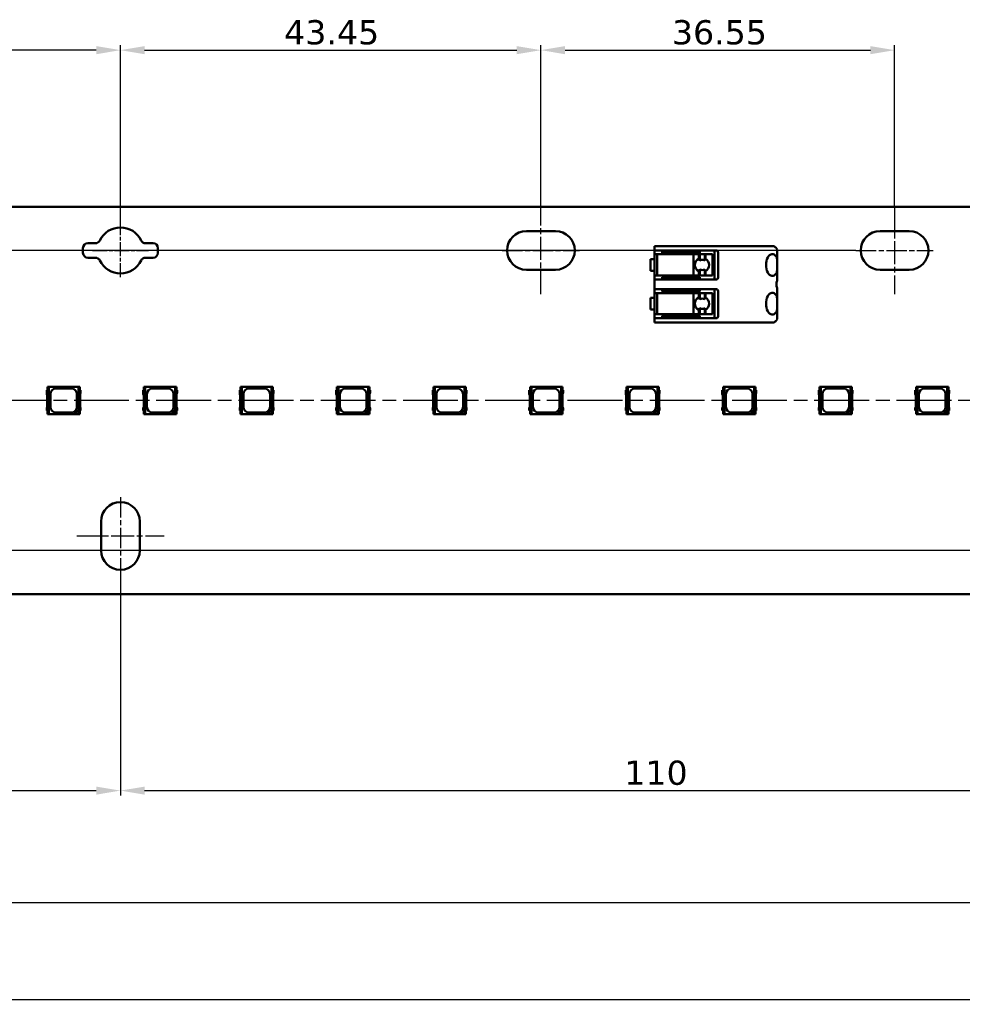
# Model space of a CAD drawing. Header units: millimetres. Extents: x 0 to 841, y 0 to 590.
# Tile 19 of 22: x 551 to 649, y 258 to 360. Entities that reach past the tile are written whole.
import ezdxf

# ---------------------------------------------------------------- set-up
doc = ezdxf.new("R2010")
doc.units = ezdxf.units.MM
doc.linetypes.add('CHAIN', pattern=[0.3543, 0.2362, -0.0295, 0.0591, -0.0295])
for name, color, linetype, lineweight in [('Centerline(ISO)', 7, 'Continuous', 25), ('Dimensions(ISO)', 7, 'Continuous', 25), ('Visible Edges(ISO)', 7, 'Continuous', 50)]:
    doc.layers.add(name, color=color, linetype=linetype, lineweight=lineweight)
doc.styles.add('Philips-dimensions', font='verdana.ttf')
doc.dimstyles.new('Philips-Oss', dxfattribs={"dimtxt": 2.5, "dimasz": 2.5, "dimexe": 0.5, "dimexo": 0, "dimgap": 0.5, "dimtad": 1, "dimtoh": 1, "dimrnd": 1e-08, "dimdsep": 46, "dimtxsty": 'Philips-dimensions', "dimcen": 0.09, "dimdle": 10, "dimclrd": 7, "dimclre": 7, "dimclrt": 7, "dimazin": 2, "dimtfac": 1, "dimtmove": 0, "dimatfit": 3, "dimfxl": 1, "dimtolj": 1, "dimlwd": 25, "dimlwe": 25, "dimarcsym": 0})

# ---------------------------------------------------------------- blocks, each defined once
blk = doc.blocks.new('*D18')
at = {"layer": 'Defpoints', "color": 0, "linetype": 'Continuous', "transparency": 16777216}
for p in [(140.79, 308.46), (701.49, 300.46), (701.49, 258.57)]:
    blk.add_point(p, dxfattribs=at)
at = {"layer": 'Dimensions(ISO)', "color": 7, "linetype": 'Continuous', "lineweight": 25, "transparency": 16777216}
for p, q in [((140.79, 308.46), (140.79, 258.07)), ((701.49, 300.46), (701.49, 258.07)), ((143.29, 258.57), (698.99, 258.57))]:
    blk.add_line(p, q, dxfattribs=at)
at = {"layer": 'Dimensions(ISO)', "color": 7, "linetype": 'Continuous', "transparency": 16777216}
for points in [[(143.29, 258.98), (143.29, 258.15), (140.79, 258.57)], [(698.99, 258.98), (698.99, 258.15), (701.49, 258.57)]]:
    blk.add_solid(points, dxfattribs=at)
at = {"layer": 'Dimensions(ISO)', "color": 7, "linetype": 'Continuous', "lineweight": 25, "transparency": 16777216, "insert": (413.51, 261.67), "char_height": 2.5, "attachment_point": 1, "style": 'Philips-dimensions'}
blk.add_mtext('\\A1;560.7±0.2', dxfattribs=at)
blk = doc.blocks.new('*D31')
at = {"layer": 'Defpoints', "color": 0, "linetype": 'Continuous', "transparency": 16777216}
for p in [(685.49, 330.96), (140.79, 308.46), (685.49, 268.58)]:
    blk.add_point(p, dxfattribs=at)
at = {"layer": 'Dimensions(ISO)', "color": 7, "linetype": 'Continuous', "lineweight": 25, "transparency": 16777216}
for p, q in [((685.49, 330.96), (685.49, 268.08)), ((140.79, 308.46), (140.79, 268.08)), ((143.29, 268.58), (682.99, 268.58))]:
    blk.add_line(p, q, dxfattribs=at)
at = {"layer": 'Dimensions(ISO)', "color": 7, "linetype": 'Continuous', "transparency": 16777216}
for points in [[(143.29, 268.99), (143.29, 268.16), (140.79, 268.58)], [(682.99, 268.99), (682.99, 268.16), (685.49, 268.58)]]:
    blk.add_solid(points, dxfattribs=at)
at = {"layer": 'Dimensions(ISO)', "color": 7, "linetype": 'Continuous', "lineweight": 25, "transparency": 16777216, "insert": (416.89, 271.63), "char_height": 2.5, "attachment_point": 1, "style": 'Philips-dimensions'}
blk.add_mtext('\\A1;544.7', dxfattribs=at)
blk = doc.blocks.new('*D41')
at = {"layer": 'Defpoints', "color": 0, "linetype": 'Continuous', "transparency": 16777216}
for p in [(129.43, 335.96), (637.64, 335.96), (142.39, 320.46)]:
    blk.add_point(p, dxfattribs=at)
at = {"layer": 'Dimensions(ISO)', "color": 7, "linetype": 'Continuous', "lineweight": 25, "transparency": 16777216}
for p, q in [((637.64, 335.96), (128.93, 335.96)), ((129.43, 322.96), (129.43, 333.46)), ((142.39, 320.46), (128.93, 320.46))]:
    blk.add_line(p, q, dxfattribs=at)
at = {"layer": 'Dimensions(ISO)', "color": 7, "linetype": 'Continuous', "transparency": 16777216}
for points in [[(129.02, 333.46), (129.85, 333.46), (129.43, 335.96)], [(129.02, 322.96), (129.85, 322.96), (129.43, 320.46)]]:
    blk.add_solid(points, dxfattribs=at)
at = {"layer": 'Dimensions(ISO)', "color": 7, "linetype": 'Continuous', "lineweight": 25, "transparency": 16777216, "insert": (126.37, 324.66), "char_height": 2.5, "attachment_point": 1, "rotation": 90, "style": 'Philips-dimensions'}
blk.add_mtext('\\A1;15.5', dxfattribs=at)
blk = doc.blocks.new('*D42')
at = {"layer": 'Defpoints', "color": 0, "linetype": 'Continuous', "transparency": 16777216}
for p in [(142.39, 320.46), (129.43, 304.96), (669.14, 304.96)]:
    blk.add_point(p, dxfattribs=at)
at = {"layer": 'Dimensions(ISO)', "color": 7, "linetype": 'Continuous', "lineweight": 25, "transparency": 16777216}
for p, q in [((142.39, 320.46), (128.93, 320.46)), ((129.43, 317.96), (129.43, 307.46)), ((669.14, 304.96), (128.93, 304.96))]:
    blk.add_line(p, q, dxfattribs=at)
at = {"layer": 'Dimensions(ISO)', "color": 7, "linetype": 'Continuous', "transparency": 16777216}
for points in [[(129.02, 317.96), (129.85, 317.96), (129.43, 320.46)], [(129.02, 307.46), (129.85, 307.46), (129.43, 304.96)]]:
    blk.add_solid(points, dxfattribs=at)
at = {"layer": 'Dimensions(ISO)', "color": 7, "linetype": 'Continuous', "lineweight": 25, "transparency": 16777216, "insert": (126.37, 309.16), "char_height": 2.5, "attachment_point": 1, "rotation": 90, "style": 'Philips-dimensions'}
blk.add_mtext('\\A1;15.5', dxfattribs=at)
blk = doc.blocks.new('*D48')
at = {"layer": 'Defpoints', "color": 0, "linetype": 'Continuous', "transparency": 16777216}
for p in [(518.19, 356.66), (518.19, 340.46), (561.64, 338.71)]:
    blk.add_point(p, dxfattribs=at)
at = {"layer": 'Dimensions(ISO)', "color": 7, "linetype": 'Continuous', "lineweight": 25, "transparency": 16777216}
for p, q in [((518.19, 340.46), (518.19, 357.16)), ((561.64, 338.71), (561.64, 357.16)), ((559.14, 356.66), (520.69, 356.66))]:
    blk.add_line(p, q, dxfattribs=at)
at = {"layer": 'Dimensions(ISO)', "color": 7, "linetype": 'Continuous', "transparency": 16777216}
for points in [[(520.69, 357.08), (520.69, 356.24), (518.19, 356.66)], [(559.14, 357.08), (559.14, 356.24), (561.64, 356.66)]]:
    blk.add_solid(points, dxfattribs=at)
at = {"layer": 'Dimensions(ISO)', "color": 7, "linetype": 'Continuous', "lineweight": 25, "transparency": 16777216, "insert": (535.11, 359.76), "char_height": 2.5, "attachment_point": 1, "style": 'Philips-dimensions'}
blk.add_mtext('\\A1;43.45', dxfattribs=at)
blk = doc.blocks.new('*D49')
at = {"layer": 'Defpoints', "color": 0, "linetype": 'Continuous', "transparency": 16777216}
for p in [(605.09, 356.66), (605.09, 340.46), (561.64, 338.71)]:
    blk.add_point(p, dxfattribs=at)
at = {"layer": 'Dimensions(ISO)', "color": 7, "linetype": 'Continuous', "lineweight": 25, "transparency": 16777216}
for p, q in [((561.64, 338.71), (561.64, 357.16)), ((605.09, 340.46), (605.09, 357.16)), ((564.14, 356.66), (602.59, 356.66))]:
    blk.add_line(p, q, dxfattribs=at)
at = {"layer": 'Dimensions(ISO)', "color": 7, "linetype": 'Continuous', "transparency": 16777216}
for points in [[(564.14, 357.08), (564.14, 356.24), (561.64, 356.66)], [(602.59, 357.08), (602.59, 356.24), (605.09, 356.66)]]:
    blk.add_solid(points, dxfattribs=at)
at = {"layer": 'Dimensions(ISO)', "color": 7, "linetype": 'Continuous', "lineweight": 25, "transparency": 16777216, "insert": (578.56, 359.76), "char_height": 2.5, "attachment_point": 1, "style": 'Philips-dimensions'}
blk.add_mtext('\\A1;43.45', dxfattribs=at)
blk = doc.blocks.new('*D50')
at = {"layer": 'Defpoints', "color": 0, "linetype": 'Continuous', "transparency": 16777216}
for p in [(641.64, 356.66), (605.09, 340.46), (641.64, 340.46)]:
    blk.add_point(p, dxfattribs=at)
at = {"layer": 'Dimensions(ISO)', "color": 7, "linetype": 'Continuous', "lineweight": 25, "transparency": 16777216}
for p, q in [((605.09, 340.46), (605.09, 357.16)), ((641.64, 340.46), (641.64, 357.16)), ((607.59, 356.66), (639.14, 356.66))]:
    blk.add_line(p, q, dxfattribs=at)
at = {"layer": 'Dimensions(ISO)', "color": 7, "linetype": 'Continuous', "transparency": 16777216}
for points in [[(607.59, 357.08), (607.59, 356.24), (605.09, 356.66)], [(639.14, 357.08), (639.14, 356.24), (641.64, 356.66)]]:
    blk.add_solid(points, dxfattribs=at)
at = {"layer": 'Dimensions(ISO)', "color": 7, "linetype": 'Continuous', "lineweight": 25, "transparency": 16777216, "insert": (618.63, 359.76), "char_height": 2.5, "attachment_point": 1, "style": 'Philips-dimensions'}
blk.add_mtext('\\A1;36.55', dxfattribs=at)
blk = doc.blocks.new('*D51')
at = {"layer": 'Defpoints', "color": 0, "linetype": 'Continuous', "transparency": 16777216}
for p in [(561.64, 302.46), (451.64, 300.09), (561.64, 280.15)]:
    blk.add_point(p, dxfattribs=at)
at = {"layer": 'Dimensions(ISO)', "color": 7, "linetype": 'Continuous', "lineweight": 25, "transparency": 16777216}
for p, q in [((561.64, 302.46), (561.64, 279.65)), ((451.64, 300.09), (451.64, 279.65)), ((454.14, 280.15), (559.14, 280.15))]:
    blk.add_line(p, q, dxfattribs=at)
at = {"layer": 'Dimensions(ISO)', "color": 7, "linetype": 'Continuous', "transparency": 16777216}
for points in [[(454.14, 280.56), (454.14, 279.73), (451.64, 280.15)], [(559.14, 280.56), (559.14, 279.73), (561.64, 280.15)]]:
    blk.add_solid(points, dxfattribs=at)
at = {"layer": 'Dimensions(ISO)', "color": 7, "linetype": 'Continuous', "lineweight": 25, "transparency": 16777216, "insert": (503.71, 283.25), "char_height": 2.5, "attachment_point": 1, "style": 'Philips-dimensions'}
blk.add_mtext('\\A1;110', dxfattribs=at)
blk = doc.blocks.new('*D52')
at = {"layer": 'Defpoints', "color": 0, "linetype": 'Continuous', "transparency": 16777216}
for p in [(561.64, 302.46), (671.64, 302.46), (671.64, 280.15)]:
    blk.add_point(p, dxfattribs=at)
at = {"layer": 'Dimensions(ISO)', "color": 7, "linetype": 'Continuous', "lineweight": 25, "transparency": 16777216}
for p, q in [((561.64, 302.46), (561.64, 279.65)), ((671.64, 302.46), (671.64, 279.65)), ((564.14, 280.15), (669.14, 280.15))]:
    blk.add_line(p, q, dxfattribs=at)
at = {"layer": 'Dimensions(ISO)', "color": 7, "linetype": 'Continuous', "transparency": 16777216}
for points in [[(564.14, 280.56), (564.14, 279.73), (561.64, 280.15)], [(669.14, 280.56), (669.14, 279.73), (671.64, 280.15)]]:
    blk.add_solid(points, dxfattribs=at)
at = {"layer": 'Dimensions(ISO)', "color": 7, "linetype": 'Continuous', "lineweight": 25, "transparency": 16777216, "insert": (613.71, 283.25), "char_height": 2.5, "attachment_point": 1, "style": 'Philips-dimensions'}
blk.add_mtext('\\A1;110', dxfattribs=at)

msp = doc.modelspace()

# ---------------------------------------------------------------- linework, layer by layer
at = {"layer": 'Centerline(ISO)', "linetype": 'CHAIN', "ltscale": 10.000767}
for p, q in [((605.093, 331.463), (605.093, 340.463)), ((641.643, 340.463), (641.643, 331.463)), ((557.143, 306.463), (566.143, 306.463))]:
    msp.add_line(p, q, dxfattribs=at)
at = {"layer": 'Centerline(ISO)', "linetype": 'CHAIN', "ltscale": 6.111541}
msp.add_line((561.643, 333.213), (561.643, 338.713), dxfattribs=at)
at = {"layer": 'Centerline(ISO)', "linetype": 'CHAIN', "ltscale": 6.429302}
msp.add_line((558.75, 335.963), (564.536, 335.963), dxfattribs=at)
at = {"layer": 'Centerline(ISO)', "linetype": 'CHAIN', "ltscale": 8.88956}
for p, q in [((601.093, 335.963), (609.093, 335.963)), ((637.643, 335.963), (645.643, 335.963)), ((561.643, 310.463), (561.643, 302.463))]:
    msp.add_line(p, q, dxfattribs=at)
at = {"layer": 'Centerline(ISO)', "linetype": 'CHAIN', "ltscale": 23.990969}
msp.add_line((698.508, 320.463), (142.389, 320.463), dxfattribs=at)
at = {"layer": 'Visible Edges(ISO)'}
for p, q in [((156.793, 340.463), (685.493, 340.463)), ((603.593, 337.963), (606.593, 337.963)), ((640.143, 337.963), (643.143, 337.963)), ((557.768, 335.713), (557.768, 336.213)), ((558.268, 336.713), (559.054, 336.713)), ((564.232, 336.713), (565.018, 336.713)), ((565.518, 336.213), (565.518, 335.713)), ((616.813, 336.413), (616.813, 335.963)), ((616.813, 336.413), (618.813, 336.413)), ((616.813, 332.963), (616.813, 335.963)), ((618.813, 335.963), (616.813, 335.963)), ((617.613, 335.963), (617.613, 335.713)), ((622.607, 336.413), (618.813, 336.413)), ((618.813, 335.963), (622.607, 335.963)), ((621.513, 335.963), (621.513, 335.713)), ((622.607, 336.413), (623.04, 336.413)), ((623.04, 335.963), (622.607, 335.963)), ((623.013, 335.963), (623.013, 332.963)), ((623.155, 336.413), (623.04, 336.413)), ((623.04, 335.963), (623.155, 335.963)), ((623.329, 336.413), (623.155, 336.413)), ((623.155, 335.963), (623.213, 335.963)), ((627.413, 336.413), (623.329, 336.413)), ((623.413, 335.763), (623.413, 333.163)), ((627.413, 336.413), (628.063, 336.413)), ((629.189, 336.413), (628.063, 336.413)), ((629.513, 335.893), (629.513, 334.748)), ((559.054, 335.213), (558.268, 335.213)), ((565.018, 335.213), (564.232, 335.213)), ((616.813, 335.063), (616.413, 335.063)), ((616.413, 333.863), (616.413, 335.063)), ((617.113, 335.563), (616.913, 335.563)), ((617.113, 335.563), (618.755, 335.563)), ((617.113, 335.563), (617.113, 333.363)), ((618.798, 335.713), (617.613, 335.713)), ((618.789, 335.563), (618.755, 335.563)), ((620.848, 335.563), (618.789, 335.563)), ((618.798, 335.713), (621.513, 335.713)), ((621.396, 335.563), (620.848, 335.563)), ((620.848, 335.563), (620.848, 333.363)), ((621.515, 335.563), (621.396, 335.563)), ((621.396, 335.563), (621.396, 335.11)), ((622.015, 335.563), (621.515, 335.563)), ((621.515, 335.563), (621.515, 334.933)), ((622.092, 335.563), (622.015, 335.563)), ((622.015, 335.563), (622.015, 334.932)), ((622.601, 335.563), (622.092, 335.563)), ((622.092, 335.563), (622.092, 335.097)), ((622.601, 335.563), (622.811, 335.563)), ((622.821, 335.563), (622.811, 335.563)), ((622.821, 335.563), (622.821, 333.363)), ((629.513, 334.748), (629.513, 334.178)), ((606.593, 333.963), (603.593, 333.963)), ((616.413, 333.863), (616.813, 333.863)), ((621.396, 333.816), (621.396, 333.363)), ((621.515, 333.993), (621.515, 333.363)), ((622.015, 333.994), (622.015, 333.363)), ((622.092, 333.829), (622.092, 333.363)), ((629.513, 334.178), (629.513, 332.997)), ((643.143, 333.963), (640.143, 333.963)), ((616.813, 332.963), (616.813, 331.963)), ((616.813, 332.963), (618.813, 332.963)), ((616.913, 333.363), (617.113, 333.363)), ((618.755, 333.363), (617.113, 333.363)), ((617.613, 333.213), (618.798, 333.213)), ((617.613, 332.963), (617.613, 333.213)), ((618.755, 333.363), (618.789, 333.363)), ((618.789, 333.363), (620.848, 333.363)), ((621.513, 333.213), (618.798, 333.213)), ((622.607, 332.963), (618.813, 332.963)), ((620.848, 333.363), (621.396, 333.363)), ((621.396, 333.363), (621.515, 333.363)), ((621.513, 332.963), (621.513, 333.213)), ((621.515, 333.363), (622.015, 333.363)), ((622.015, 333.363), (622.092, 333.363)), ((622.092, 333.363), (622.601, 333.363)), ((622.811, 333.363), (622.601, 333.363)), ((622.607, 332.963), (623.04, 332.963)), ((622.811, 333.363), (622.821, 333.363)), ((623.155, 332.963), (623.04, 332.963)), ((623.213, 332.963), (623.155, 332.963)), ((616.813, 328.963), (616.813, 331.963)), ((618.813, 331.963), (616.813, 331.963)), ((617.613, 331.963), (617.613, 331.713)), ((618.798, 331.713), (617.613, 331.713)), ((618.798, 331.713), (621.513, 331.713)), ((618.813, 331.963), (622.607, 331.963)), ((621.513, 331.963), (621.513, 331.713)), ((623.04, 331.963), (622.607, 331.963)), ((623.013, 331.963), (623.013, 328.963)), ((623.04, 331.963), (623.155, 331.963)), ((623.155, 331.963), (623.213, 331.963)), ((623.413, 331.763), (623.413, 329.163)), ((629.513, 331.929), (629.513, 330.748)), ((616.813, 331.063), (616.413, 331.063)), ((616.413, 329.863), (616.413, 331.063)), ((617.113, 331.563), (616.913, 331.563)), ((617.113, 331.563), (618.755, 331.563)), ((617.113, 331.563), (617.113, 329.363)), ((618.789, 331.563), (618.755, 331.563)), ((620.848, 331.563), (618.789, 331.563)), ((621.396, 331.563), (620.848, 331.563)), ((620.848, 331.563), (620.848, 329.363)), ((621.515, 331.563), (621.396, 331.563)), ((621.396, 331.563), (621.396, 331.11)), ((622.015, 331.563), (621.515, 331.563)), ((621.515, 331.563), (621.515, 330.933)), ((622.092, 331.563), (622.015, 331.563)), ((622.015, 331.563), (622.015, 330.932)), ((622.601, 331.563), (622.092, 331.563)), ((622.092, 331.563), (622.092, 331.097)), ((622.601, 331.563), (622.811, 331.563)), ((622.821, 331.563), (622.811, 331.563)), ((622.821, 331.563), (622.821, 329.363)), ((629.513, 330.748), (629.513, 330.178)), ((616.413, 329.863), (616.813, 329.863)), ((621.396, 329.816), (621.396, 329.363)), ((621.515, 329.993), (621.515, 329.363)), ((622.015, 329.994), (622.015, 329.363)), ((622.092, 329.829), (622.092, 329.363)), ((629.513, 330.178), (629.513, 329.033)), ((616.813, 328.963), (616.813, 328.513)), ((616.813, 328.963), (618.813, 328.963)), ((616.913, 329.363), (617.113, 329.363)), ((618.755, 329.363), (617.113, 329.363)), ((617.613, 329.213), (618.798, 329.213)), ((617.613, 328.963), (617.613, 329.213)), ((618.755, 329.363), (618.789, 329.363)), ((618.789, 329.363), (620.848, 329.363)), ((621.513, 329.213), (618.798, 329.213)), ((622.607, 328.963), (618.813, 328.963)), ((620.848, 329.363), (621.396, 329.363)), ((621.396, 329.363), (621.515, 329.363)), ((621.513, 328.963), (621.513, 329.213)), ((621.515, 329.363), (622.015, 329.363)), ((622.015, 329.363), (622.092, 329.363)), ((622.092, 329.363), (622.601, 329.363)), ((622.811, 329.363), (622.601, 329.363)), ((622.607, 328.963), (623.04, 328.963)), ((622.811, 329.363), (622.821, 329.363)), ((623.155, 328.963), (623.04, 328.963)), ((623.213, 328.963), (623.155, 328.963)), ((618.813, 328.513), (616.813, 328.513)), ((618.813, 328.513), (622.607, 328.513)), ((623.04, 328.513), (622.607, 328.513)), ((623.04, 328.513), (623.155, 328.513)), ((623.155, 328.513), (623.329, 328.513)), ((623.329, 328.513), (627.413, 328.513)), ((628.063, 328.513), (627.413, 328.513)), ((628.063, 328.513), (629.189, 328.513)), ((554.025, 321.513), (554.025, 321.113)), ((554.2, 321.513), (554.025, 321.513)), ((554.2, 321.863), (554.1, 321.863)), ((554.1, 321.863), (554.1, 321.513)), ((554.239, 321.863), (554.2, 321.863)), ((554.2, 321.513), (554.2, 321.863)), ((557.311, 321.863), (554.239, 321.863)), ((554.239, 319.063), (554.239, 321.863)), ((555, 321.713), (556.55, 321.713)), ((557.311, 321.863), (557.311, 319.474)), ((557.35, 321.863), (557.311, 321.863)), ((557.45, 321.863), (557.35, 321.863)), ((557.35, 321.863), (557.35, 321.513)), ((557.525, 321.513), (557.35, 321.513)), ((557.45, 321.513), (557.45, 321.863)), ((557.525, 321.25), (557.525, 321.513)), ((563.998, 321.513), (563.998, 321.113)), ((564.173, 321.513), (563.998, 321.513)), ((564.173, 321.863), (564.073, 321.863)), ((564.073, 321.863), (564.073, 321.513)), ((564.212, 321.863), (564.173, 321.863)), ((564.173, 321.513), (564.173, 321.863)), ((567.283, 321.863), (564.212, 321.863)), ((564.212, 319.063), (564.212, 321.863)), ((564.973, 321.713), (566.523, 321.713)), ((567.283, 321.863), (567.283, 319.474)), ((567.323, 321.863), (567.283, 321.863)), ((567.423, 321.863), (567.323, 321.863)), ((567.323, 321.863), (567.323, 321.513)), ((567.498, 321.513), (567.323, 321.513)), ((567.423, 321.513), (567.423, 321.863)), ((567.498, 321.25), (567.498, 321.513)), ((573.971, 321.513), (573.971, 321.113)), ((574.146, 321.513), (573.971, 321.513)), ((574.146, 321.863), (574.046, 321.863)), ((574.046, 321.863), (574.046, 321.513)), ((574.185, 321.863), (574.146, 321.863)), ((574.146, 321.513), (574.146, 321.863)), ((577.256, 321.863), (574.185, 321.863)), ((574.185, 319.063), (574.185, 321.863)), ((574.946, 321.713), (576.496, 321.713)), ((577.256, 321.863), (577.256, 319.474)), ((577.296, 321.863), (577.256, 321.863)), ((577.471, 321.513), (577.295, 321.513)), ((577.396, 321.863), (577.296, 321.863)), ((577.296, 321.863), (577.296, 321.513)), ((577.396, 321.513), (577.396, 321.863)), ((577.471, 321.25), (577.471, 321.513)), ((583.943, 321.513), (583.943, 321.113)), ((584.118, 321.513), (583.943, 321.513)), ((584.118, 321.863), (584.018, 321.863)), ((584.018, 321.863), (584.018, 321.513)), ((584.158, 321.863), (584.118, 321.863)), ((584.118, 321.513), (584.118, 321.863)), ((587.229, 321.863), (584.158, 321.863)), ((584.158, 319.063), (584.158, 321.863)), ((584.918, 321.713), (586.468, 321.713)), ((587.229, 321.863), (587.229, 319.474)), ((587.268, 321.863), (587.229, 321.863)), ((587.368, 321.863), (587.268, 321.863)), ((587.268, 321.863), (587.268, 321.513)), ((587.443, 321.513), (587.268, 321.513)), ((587.368, 321.513), (587.368, 321.863)), ((587.443, 321.25), (587.443, 321.513)), ((593.916, 321.513), (593.916, 321.113)), ((594.091, 321.513), (593.916, 321.513)), ((594.091, 321.863), (593.991, 321.863)), ((593.991, 321.863), (593.991, 321.513)), ((594.13, 321.863), (594.091, 321.863)), ((594.091, 321.513), (594.091, 321.863)), ((597.202, 321.863), (594.13, 321.863)), ((594.13, 319.063), (594.13, 321.863)), ((594.891, 321.713), (596.441, 321.713)), ((597.202, 321.863), (597.202, 319.474)), ((597.241, 321.863), (597.202, 321.863)), ((597.341, 321.863), (597.241, 321.863)), ((597.241, 321.863), (597.241, 321.513)), ((597.416, 321.513), (597.241, 321.513)), ((597.341, 321.513), (597.341, 321.863)), ((597.416, 321.25), (597.416, 321.513)), ((603.889, 321.513), (603.889, 321.113)), ((604.064, 321.513), (603.889, 321.513)), ((604.064, 321.863), (603.964, 321.863)), ((603.964, 321.863), (603.964, 321.513)), ((604.103, 321.863), (604.064, 321.863)), ((604.064, 321.513), (604.064, 321.863)), ((607.174, 321.863), (604.103, 321.863)), ((604.103, 319.063), (604.103, 321.863)), ((604.864, 321.713), (606.414, 321.713)), ((607.174, 321.863), (607.174, 319.474)), ((607.214, 321.863), (607.174, 321.863)), ((607.314, 321.863), (607.214, 321.863)), ((607.214, 321.863), (607.214, 321.513)), ((607.389, 321.513), (607.214, 321.513)), ((607.314, 321.513), (607.314, 321.863)), ((607.389, 321.25), (607.389, 321.513)), ((613.861, 321.513), (613.861, 321.113)), ((614.037, 321.513), (613.861, 321.513)), ((614.036, 321.863), (613.936, 321.863)), ((613.936, 321.863), (613.936, 321.513)), ((614.076, 321.863), (614.036, 321.863)), ((614.036, 321.513), (614.036, 321.863)), ((617.147, 321.863), (614.076, 321.863)), ((614.076, 319.063), (614.076, 321.863)), ((614.836, 321.713), (616.386, 321.713)), ((617.147, 321.863), (617.147, 319.474)), ((617.186, 321.863), (617.147, 321.863)), ((617.286, 321.863), (617.186, 321.863)), ((617.186, 321.863), (617.186, 321.513)), ((617.361, 321.513), (617.186, 321.513)), ((617.286, 321.513), (617.286, 321.863)), ((617.361, 321.25), (617.361, 321.513)), ((623.834, 321.513), (623.834, 321.113)), ((624.009, 321.513), (623.834, 321.513)), ((624.009, 321.863), (623.909, 321.863)), ((623.909, 321.863), (623.909, 321.513)), ((624.049, 321.863), (624.009, 321.863)), ((624.009, 321.513), (624.009, 321.863)), ((627.12, 321.863), (624.049, 321.863)), ((624.049, 319.063), (624.049, 321.863)), ((624.809, 321.713), (626.359, 321.713)), ((627.12, 321.863), (627.12, 319.474)), ((627.159, 321.863), (627.12, 321.863)), ((627.259, 321.863), (627.159, 321.863)), ((627.159, 321.863), (627.159, 321.513)), ((627.334, 321.513), (627.159, 321.513)), ((627.259, 321.513), (627.259, 321.863)), ((627.334, 321.25), (627.334, 321.513)), ((633.807, 321.513), (633.807, 321.113)), ((633.982, 321.513), (633.807, 321.513)), ((633.982, 321.863), (633.882, 321.863)), ((633.882, 321.863), (633.882, 321.513)), ((634.021, 321.863), (633.982, 321.863)), ((633.982, 321.513), (633.982, 321.863)), ((637.093, 321.863), (634.021, 321.863)), ((634.021, 319.063), (634.021, 321.863)), ((634.782, 321.713), (636.332, 321.713)), ((637.093, 321.863), (637.093, 319.474)), ((637.132, 321.863), (637.093, 321.863)), ((637.232, 321.863), (637.132, 321.863)), ((637.132, 321.863), (637.132, 321.513)), ((637.307, 321.513), (637.132, 321.513)), ((637.232, 321.513), (637.232, 321.863)), ((637.307, 321.25), (637.307, 321.513)), ((643.78, 321.513), (643.78, 321.113)), ((643.955, 321.513), (643.78, 321.513)), ((643.955, 321.863), (643.855, 321.863)), ((643.855, 321.863), (643.855, 321.513)), ((643.994, 321.863), (643.955, 321.863)), ((643.955, 321.513), (643.955, 321.863)), ((647.065, 321.863), (643.994, 321.863)), ((643.994, 319.063), (643.994, 321.863)), ((644.755, 321.713), (646.305, 321.713)), ((647.065, 321.863), (647.065, 319.474)), ((647.105, 321.863), (647.065, 321.863)), ((647.205, 321.863), (647.105, 321.863)), ((647.105, 321.863), (647.105, 321.513)), ((647.28, 321.513), (647.105, 321.513)), ((647.205, 321.513), (647.205, 321.863)), ((647.28, 321.25), (647.28, 321.513)), ((554.025, 321.113), (554.075, 320.976)), ((554.075, 320.976), (554.075, 319.813)), ((554.4, 319.813), (554.4, 321.113)), ((557.15, 321.113), (557.15, 319.813)), ((557.475, 321.113), (557.525, 321.25)), ((557.475, 319.813), (557.475, 321.113)), ((563.998, 321.113), (564.048, 320.976)), ((564.048, 320.976), (564.048, 319.813)), ((564.373, 319.813), (564.373, 321.113)), ((567.123, 321.113), (567.123, 319.813)), ((567.448, 321.113), (567.498, 321.25)), ((567.448, 319.813), (567.448, 321.113)), ((573.971, 321.113), (574.021, 320.976)), ((574.021, 320.976), (574.021, 319.813)), ((574.346, 319.813), (574.346, 321.113)), ((577.096, 321.113), (577.096, 319.813)), ((577.421, 321.113), (577.471, 321.25)), ((577.421, 319.813), (577.421, 321.113)), ((583.943, 321.113), (583.993, 320.976)), ((583.993, 320.976), (583.993, 319.813)), ((584.318, 319.813), (584.318, 321.113)), ((587.068, 321.113), (587.068, 319.813)), ((587.393, 321.113), (587.443, 321.25)), ((587.393, 319.813), (587.393, 321.113)), ((593.916, 321.113), (593.966, 320.976)), ((593.966, 320.976), (593.966, 319.813)), ((594.291, 319.813), (594.291, 321.113)), ((597.041, 321.113), (597.041, 319.813)), ((597.366, 321.113), (597.416, 321.25)), ((597.366, 319.813), (597.366, 321.113)), ((603.889, 321.113), (603.939, 320.976)), ((603.939, 320.976), (603.939, 319.813)), ((604.264, 319.813), (604.264, 321.113)), ((607.014, 321.113), (607.014, 319.813)), ((607.339, 321.113), (607.389, 321.25)), ((607.339, 319.813), (607.339, 321.113)), ((613.861, 321.113), (613.911, 320.976)), ((613.911, 320.976), (613.911, 319.813)), ((614.236, 319.813), (614.236, 321.113)), ((616.986, 321.113), (616.986, 319.813)), ((617.311, 321.113), (617.361, 321.25)), ((617.311, 319.813), (617.311, 321.113)), ((623.834, 321.113), (623.884, 320.976)), ((623.884, 320.976), (623.884, 319.813)), ((624.209, 319.813), (624.209, 321.113)), ((626.959, 321.113), (626.959, 319.813)), ((627.284, 321.113), (627.334, 321.25)), ((627.284, 319.813), (627.284, 321.113)), ((633.807, 321.113), (633.857, 320.976)), ((633.857, 320.976), (633.857, 319.813)), ((634.182, 319.813), (634.182, 321.113)), ((636.932, 321.113), (636.932, 319.813)), ((637.257, 321.113), (637.307, 321.25)), ((637.257, 319.813), (637.257, 321.113)), ((643.78, 321.113), (643.83, 320.976)), ((643.83, 320.976), (643.83, 319.813)), ((644.155, 319.813), (644.155, 321.113)), ((646.905, 321.113), (646.905, 319.813)), ((647.23, 321.113), (647.28, 321.25)), ((647.23, 319.813), (647.23, 321.113)), ((554.075, 319.813), (554.025, 319.676)), ((554.025, 319.676), (554.025, 319.413)), ((556.9, 319.063), (557.311, 319.474)), ((557.311, 319.474), (557.328, 319.491)), ((557.328, 319.491), (557.328, 319.063)), ((557.525, 319.676), (557.475, 319.813)), ((557.525, 319.413), (557.525, 319.676)), ((564.048, 319.813), (563.998, 319.676)), ((563.998, 319.676), (563.998, 319.413)), ((566.873, 319.063), (567.283, 319.474)), ((567.283, 319.474), (567.301, 319.491)), ((567.301, 319.491), (567.301, 319.063)), ((567.498, 319.676), (567.448, 319.813)), ((567.498, 319.413), (567.498, 319.676)), ((574.021, 319.813), (573.971, 319.676)), ((573.971, 319.676), (573.971, 319.413)), ((576.846, 319.063), (577.256, 319.474)), ((577.256, 319.474), (577.274, 319.491)), ((577.274, 319.491), (577.274, 319.063)), ((577.471, 319.676), (577.421, 319.813)), ((577.471, 319.413), (577.471, 319.676)), ((583.993, 319.813), (583.943, 319.676)), ((583.943, 319.676), (583.943, 319.413)), ((586.818, 319.063), (587.229, 319.474)), ((587.229, 319.474), (587.246, 319.491)), ((587.246, 319.491), (587.246, 319.063)), ((587.443, 319.676), (587.393, 319.813)), ((587.443, 319.413), (587.443, 319.676)), ((593.966, 319.813), (593.916, 319.676)), ((593.916, 319.676), (593.916, 319.413)), ((596.791, 319.063), (597.202, 319.474)), ((597.202, 319.474), (597.219, 319.491)), ((597.219, 319.491), (597.219, 319.063)), ((597.416, 319.676), (597.366, 319.813)), ((597.416, 319.413), (597.416, 319.676)), ((603.939, 319.813), (603.889, 319.676)), ((603.889, 319.676), (603.889, 319.413)), ((606.764, 319.063), (607.174, 319.474)), ((607.174, 319.474), (607.192, 319.491)), ((607.192, 319.491), (607.192, 319.063)), ((607.389, 319.676), (607.339, 319.813)), ((607.389, 319.413), (607.389, 319.676)), ((613.911, 319.813), (613.861, 319.676)), ((613.861, 319.676), (613.861, 319.413)), ((616.736, 319.063), (617.147, 319.474)), ((617.147, 319.474), (617.165, 319.491)), ((617.165, 319.491), (617.165, 319.063)), ((617.361, 319.676), (617.311, 319.813)), ((617.361, 319.413), (617.361, 319.676)), ((623.884, 319.813), (623.834, 319.676)), ((623.834, 319.676), (623.834, 319.413)), ((626.709, 319.063), (627.12, 319.474)), ((627.12, 319.474), (627.137, 319.491)), ((627.137, 319.491), (627.137, 319.063)), ((627.334, 319.676), (627.284, 319.813)), ((627.334, 319.413), (627.334, 319.676)), ((633.857, 319.813), (633.807, 319.676)), ((633.807, 319.676), (633.807, 319.413)), ((636.682, 319.063), (637.093, 319.474)), ((637.093, 319.474), (637.11, 319.491)), ((637.11, 319.491), (637.11, 319.063)), ((637.307, 319.676), (637.257, 319.813)), ((637.307, 319.413), (637.307, 319.676)), ((643.83, 319.813), (643.78, 319.676)), ((643.78, 319.676), (643.78, 319.413)), ((646.655, 319.063), (647.065, 319.474)), ((647.065, 319.474), (647.083, 319.491)), ((647.083, 319.491), (647.083, 319.063)), ((647.28, 319.676), (647.23, 319.813)), ((647.28, 319.413), (647.28, 319.676)), ((554.025, 319.413), (554.2, 319.413)), ((554.1, 319.413), (554.1, 319.063)), ((554.1, 319.063), (554.2, 319.063)), ((554.2, 319.063), (554.2, 319.413)), ((554.2, 319.063), (554.239, 319.063)), ((554.239, 319.063), (556.9, 319.063)), ((556.55, 319.213), (555, 319.213)), ((557.328, 319.063), (556.9, 319.063)), ((557.328, 319.063), (557.35, 319.063)), ((557.35, 319.413), (557.525, 319.413)), ((557.35, 319.413), (557.35, 319.063)), ((557.35, 319.063), (557.45, 319.063)), ((557.45, 319.063), (557.45, 319.413)), ((563.998, 319.413), (564.173, 319.413)), ((564.073, 319.413), (564.073, 319.063)), ((564.073, 319.063), (564.173, 319.063)), ((564.173, 319.063), (564.173, 319.413)), ((564.173, 319.063), (564.212, 319.063)), ((564.212, 319.063), (566.873, 319.063)), ((566.523, 319.213), (564.973, 319.213)), ((567.301, 319.063), (566.873, 319.063)), ((567.301, 319.063), (567.323, 319.063)), ((567.323, 319.413), (567.498, 319.413)), ((567.323, 319.413), (567.323, 319.063)), ((567.323, 319.063), (567.423, 319.063)), ((567.423, 319.063), (567.423, 319.413)), ((573.971, 319.413), (574.146, 319.413)), ((574.046, 319.413), (574.046, 319.063)), ((574.046, 319.063), (574.146, 319.063)), ((574.146, 319.063), (574.146, 319.413)), ((574.146, 319.063), (574.185, 319.063)), ((574.185, 319.063), (576.846, 319.063)), ((576.496, 319.213), (574.946, 319.213)), ((577.274, 319.063), (576.846, 319.063)), ((577.274, 319.063), (577.296, 319.063)), ((577.295, 319.413), (577.471, 319.413)), ((577.296, 319.413), (577.296, 319.063)), ((577.296, 319.063), (577.396, 319.063)), ((577.396, 319.063), (577.396, 319.413)), ((583.943, 319.413), (584.118, 319.413)), ((584.018, 319.413), (584.018, 319.063)), ((584.018, 319.063), (584.118, 319.063)), ((584.118, 319.063), (584.118, 319.413)), ((584.118, 319.063), (584.158, 319.063)), ((584.158, 319.063), (586.818, 319.063)), ((586.468, 319.213), (584.918, 319.213)), ((587.246, 319.063), (586.818, 319.063)), ((587.246, 319.063), (587.268, 319.063)), ((587.268, 319.413), (587.443, 319.413)), ((587.268, 319.413), (587.268, 319.063)), ((587.268, 319.063), (587.368, 319.063)), ((587.368, 319.063), (587.368, 319.413)), ((593.916, 319.413), (594.091, 319.413)), ((593.991, 319.413), (593.991, 319.063)), ((593.991, 319.063), (594.091, 319.063)), ((594.091, 319.063), (594.091, 319.413)), ((594.091, 319.063), (594.13, 319.063)), ((594.13, 319.063), (596.791, 319.063)), ((596.441, 319.213), (594.891, 319.213)), ((597.219, 319.063), (596.791, 319.063)), ((597.219, 319.063), (597.241, 319.063)), ((597.241, 319.413), (597.416, 319.413)), ((597.241, 319.413), (597.241, 319.063)), ((597.241, 319.063), (597.341, 319.063)), ((597.341, 319.063), (597.341, 319.413)), ((603.889, 319.413), (604.064, 319.413)), ((603.964, 319.413), (603.964, 319.063)), ((603.964, 319.063), (604.064, 319.063)), ((604.064, 319.063), (604.064, 319.413)), ((604.064, 319.063), (604.103, 319.063)), ((604.103, 319.063), (606.764, 319.063)), ((606.414, 319.213), (604.864, 319.213)), ((607.192, 319.063), (606.764, 319.063)), ((607.192, 319.063), (607.214, 319.063)), ((607.214, 319.413), (607.389, 319.413)), ((607.214, 319.413), (607.214, 319.063)), ((607.214, 319.063), (607.314, 319.063)), ((607.314, 319.063), (607.314, 319.413)), ((613.861, 319.413), (614.037, 319.413)), ((613.936, 319.413), (613.936, 319.063)), ((613.936, 319.063), (614.036, 319.063)), ((614.036, 319.063), (614.036, 319.413)), ((614.036, 319.063), (614.076, 319.063)), ((614.076, 319.063), (616.736, 319.063)), ((616.386, 319.213), (614.836, 319.213)), ((617.165, 319.063), (616.736, 319.063)), ((617.165, 319.063), (617.186, 319.063)), ((617.186, 319.413), (617.361, 319.413)), ((617.186, 319.413), (617.186, 319.063)), ((617.186, 319.063), (617.286, 319.063)), ((617.286, 319.063), (617.286, 319.413)), ((623.834, 319.413), (624.009, 319.413)), ((623.909, 319.413), (623.909, 319.063)), ((623.909, 319.063), (624.009, 319.063)), ((624.009, 319.063), (624.009, 319.413)), ((624.009, 319.063), (624.049, 319.063)), ((624.049, 319.063), (626.709, 319.063)), ((626.359, 319.213), (624.809, 319.213)), ((627.137, 319.063), (626.709, 319.063)), ((627.137, 319.063), (627.159, 319.063)), ((627.159, 319.413), (627.334, 319.413)), ((627.159, 319.413), (627.159, 319.063)), ((627.159, 319.063), (627.259, 319.063)), ((627.259, 319.063), (627.259, 319.413)), ((633.807, 319.413), (633.982, 319.413)), ((633.882, 319.413), (633.882, 319.063)), ((633.882, 319.063), (633.982, 319.063)), ((633.982, 319.063), (633.982, 319.413)), ((633.982, 319.063), (634.021, 319.063)), ((634.021, 319.063), (636.682, 319.063)), ((636.332, 319.213), (634.782, 319.213)), ((637.11, 319.063), (636.682, 319.063)), ((637.11, 319.063), (637.132, 319.063)), ((637.132, 319.413), (637.307, 319.413)), ((637.132, 319.413), (637.132, 319.063)), ((637.132, 319.063), (637.232, 319.063)), ((637.232, 319.063), (637.232, 319.413)), ((643.78, 319.413), (643.955, 319.413)), ((643.855, 319.413), (643.855, 319.063)), ((643.855, 319.063), (643.955, 319.063)), ((643.955, 319.063), (643.955, 319.413)), ((643.955, 319.063), (643.994, 319.063)), ((643.994, 319.063), (646.655, 319.063)), ((646.305, 319.213), (644.755, 319.213)), ((647.083, 319.063), (646.655, 319.063)), ((647.083, 319.063), (647.105, 319.063)), ((647.105, 319.413), (647.28, 319.413)), ((647.105, 319.413), (647.105, 319.063)), ((647.105, 319.063), (647.205, 319.063)), ((647.205, 319.063), (647.205, 319.413)), ((559.643, 304.963), (559.643, 307.963)), ((563.643, 307.963), (563.643, 304.963)), ((701.493, 300.463), (152.793, 300.463))]:
    msp.add_line(p, q, dxfattribs=at)
for centre, radius, start, end in [((561.643, 335.963), 2.375, 25.77146, 154.22854), ((603.593, 335.963), 2, 90, 270), ((606.593, 335.963), 2, 270, 90), ((640.143, 335.963), 2, 90, 270), ((643.143, 335.963), 2, 270, 90), ((559.054, 337.213), 0.5, 270, 334.22854), ((564.232, 337.213), 0.5, 205.77146, 270), ((558.268, 336.213), 0.5, 90, 180), ((565.018, 336.213), 0.5, 0, 90), ((623.213, 335.763), 0.2, 0, 54.73561), ((558.268, 335.713), 0.5, 180, 270), ((559.054, 334.713), 0.5, 25.77146, 90), ((561.643, 335.963), 2.375, 205.77146, 334.22854), ((564.232, 334.713), 0.5, 90, 154.22854), ((565.018, 335.713), 0.5, 270, 0), ((623.213, 333.163), 0.2, 305.26439, 0), ((623.213, 331.763), 0.2, 0, 54.73561), ((623.213, 329.163), 0.2, 305.26439, 0), ((555, 321.113), 0.6, 90, 180), ((556.55, 321.113), 0.6, 0, 90), ((564.973, 321.113), 0.6, 90, 180), ((566.523, 321.113), 0.6, 0, 90), ((574.946, 321.113), 0.6, 90, 180), ((576.496, 321.113), 0.6, 0, 90), ((584.918, 321.113), 0.6, 90, 180), ((586.468, 321.113), 0.6, 0, 90), ((594.891, 321.113), 0.6, 90, 180), ((596.441, 321.113), 0.6, 0, 90), ((604.864, 321.113), 0.6, 90, 180), ((606.414, 321.113), 0.6, 0, 90), ((614.836, 321.113), 0.6, 90, 180), ((616.386, 321.113), 0.6, 0, 90), ((624.809, 321.113), 0.6, 90, 180), ((626.359, 321.113), 0.6, 0, 90), ((634.782, 321.113), 0.6, 90, 180), ((636.332, 321.113), 0.6, 0, 90), ((644.755, 321.113), 0.6, 90, 180), ((646.305, 321.113), 0.6, 0, 90), ((555, 319.813), 0.6, 180, 270), ((556.55, 319.813), 0.6, 270, 0), ((564.973, 319.813), 0.6, 180, 270), ((566.523, 319.813), 0.6, 270, 0), ((574.946, 319.813), 0.6, 180, 270), ((576.496, 319.813), 0.6, 270, 0), ((584.918, 319.813), 0.6, 180, 270), ((586.468, 319.813), 0.6, 270, 0), ((594.891, 319.813), 0.6, 180, 270), ((596.441, 319.813), 0.6, 270, 0), ((604.864, 319.813), 0.6, 180, 270), ((606.414, 319.813), 0.6, 270, 0), ((614.836, 319.813), 0.6, 180, 270), ((616.386, 319.813), 0.6, 270, 0), ((624.809, 319.813), 0.6, 180, 270), ((626.359, 319.813), 0.6, 270, 0), ((634.782, 319.813), 0.6, 180, 270), ((636.332, 319.813), 0.6, 270, 0), ((644.755, 319.813), 0.6, 180, 270), ((646.305, 319.813), 0.6, 270, 0), ((561.643, 307.963), 2, 0, 180), ((561.643, 304.963), 2, 180, 0)]:
    msp.add_arc(centre, radius, start, end, dxfattribs=at)
for centre, major_axis, ratio, start_param, end_param in [((628.71, 334.375), (0, -2.2), 0.5773503, 2.5552035, 2.7551765), ((621.714, 334.463), (0, 0.721), 0.9986295, 0.4576822, 2.6839105), ((621.329, 334.463), (0, 0.669), 0.3907311, 5.4909232, 6.0250556), ((621.764, 334.463), (0, 0.532), 0.9986295, 5.7908446, 6.7696863), ((622.154, 334.463), (0, 0.668), 0.2923717, 0.3193056, 0.7928328), ((621.75, 334.463), (0, -0.721), 0.9986295, 0.4951571, 2.6464356), ((629.001, 334.463), (0, -1.125), 0.5773503, 2.4548566, 6.9699214), ((621.329, 334.463), (0, -0.669), 0.3907311, 0.2581297, 0.7922621), ((621.764, 334.463), (0, -0.532), 0.9986295, 5.7966843, 6.775526), ((622.154, 334.463), (0, -0.668), 0.2923717, 5.4903525, 5.9638797), ((629.001, 330.463), (0, -1.125), 0.5773503, 2.4548566, 6.9699214), ((621.714, 330.463), (0, 0.721), 0.9986295, 0.4576822, 2.6839105), ((621.329, 330.463), (0, 0.669), 0.3907311, 5.4909232, 6.0250556), ((621.764, 330.463), (0, 0.532), 0.9986295, 5.7908446, 6.7696863), ((622.154, 330.463), (0, 0.668), 0.2923717, 0.3193056, 0.7928328), ((621.75, 330.463), (0, -0.721), 0.9986295, 0.4951571, 2.6464356), ((621.329, 330.463), (0, -0.669), 0.3907311, 0.2581297, 0.7922621), ((621.764, 330.463), (0, -0.532), 0.9986295, 5.7966843, 6.775526), ((622.154, 330.463), (0, -0.668), 0.2923717, 5.4903525, 5.9638797), ((628.71, 330.551), (0, -2.2), 0.5773503, 0.3864162, 0.5863891)]:
    msp.add_ellipse(centre, major_axis=major_axis, ratio=ratio, start_param=start_param, end_param=end_param, dxfattribs=at)
for points, knots in [([(623.213, 335.963), (623.219, 335.963), (623.224, 335.963), (623.244, 335.961), (623.26, 335.958), (623.291, 335.948), (623.307, 335.94), (623.323, 335.93), (623.326, 335.928), (623.329, 335.926)], [0.018300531, 0.018300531, 0.018300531, 0.018300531, 0.020162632, 0.020162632, 0.025000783, 0.025000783, 0.029838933, 0.029838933, 0.03080299, 0.03080299, 0.03080299, 0.03080299]), ([(629.513, 335.893), (629.513, 336), (629.488, 336.104), (629.429, 336.188), (629.421, 336.198), (629.413, 336.208)], [0.459457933, 0.459457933, 0.459457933, 0.459457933, 0.501628, 0.501628, 0.507119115, 0.507119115, 0.507119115, 0.507119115]), ([(629.413, 335.333), (629.446, 335.286), (629.468, 335.228), (629.505, 335.077), (629.511, 334.962), (629.513, 334.809), (629.513, 334.779), (629.513, 334.748)], [0.080240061, 0.080240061, 0.080240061, 0.080240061, 0.10282816, 0.10282816, 0.139507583, 0.139507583, 0.148474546, 0.148474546, 0.148474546, 0.148474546]), ([(629.513, 334.178), (629.513, 334.147), (629.513, 334.116), (629.511, 333.964), (629.505, 333.849), (629.468, 333.698), (629.446, 333.64), (629.413, 333.593)], [0.203899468, 0.203899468, 0.203899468, 0.203899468, 0.212866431, 0.212866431, 0.249545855, 0.249545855, 0.272133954, 0.272133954, 0.272133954, 0.272133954]), ([(623.329, 333), (623.326, 332.998), (623.323, 332.996), (623.307, 332.986), (623.291, 332.978), (623.26, 332.968), (623.244, 332.965), (623.224, 332.963), (623.219, 332.963), (623.213, 332.963)], [0.068532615, 0.068532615, 0.068532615, 0.068532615, 0.069496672, 0.069496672, 0.074334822, 0.074334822, 0.079172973, 0.079172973, 0.081035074, 0.081035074, 0.081035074, 0.081035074]), ([(629.495, 332.087), (629.494, 332.093), (629.492, 332.099), (629.479, 332.15), (629.465, 332.206), (629.442, 332.33), (629.435, 332.398), (629.435, 332.527), (629.442, 332.595), (629.465, 332.719), (629.479, 332.776), (629.492, 332.826), (629.494, 332.833), (629.495, 332.839)], [0.121247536, 0.121247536, 0.121247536, 0.121247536, 0.123999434, 0.123999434, 0.143348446, 0.143348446, 0.162697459, 0.162697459, 0.182046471, 0.182046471, 0.201395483, 0.201395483, 0.204147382, 0.204147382, 0.204147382, 0.204147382]), ([(623.213, 331.963), (623.219, 331.963), (623.224, 331.963), (623.244, 331.961), (623.26, 331.958), (623.291, 331.948), (623.307, 331.94), (623.323, 331.93), (623.326, 331.928), (623.329, 331.926)], [0.018300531, 0.018300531, 0.018300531, 0.018300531, 0.020162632, 0.020162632, 0.025000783, 0.025000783, 0.029838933, 0.029838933, 0.03080299, 0.03080299, 0.03080299, 0.03080299]), ([(629.413, 331.333), (629.446, 331.286), (629.468, 331.228), (629.505, 331.077), (629.511, 330.962), (629.513, 330.809), (629.513, 330.779), (629.513, 330.748)], [0.080240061, 0.080240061, 0.080240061, 0.080240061, 0.10282816, 0.10282816, 0.139507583, 0.139507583, 0.148474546, 0.148474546, 0.148474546, 0.148474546]), ([(629.513, 330.178), (629.513, 330.147), (629.513, 330.116), (629.511, 329.964), (629.505, 329.849), (629.468, 329.698), (629.446, 329.64), (629.413, 329.593)], [0.203899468, 0.203899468, 0.203899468, 0.203899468, 0.212866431, 0.212866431, 0.249545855, 0.249545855, 0.272133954, 0.272133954, 0.272133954, 0.272133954]), ([(623.329, 329), (623.326, 328.998), (623.323, 328.996), (623.307, 328.986), (623.291, 328.978), (623.26, 328.968), (623.244, 328.965), (623.224, 328.963), (623.219, 328.963), (623.213, 328.963)], [0.068532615, 0.068532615, 0.068532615, 0.068532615, 0.069496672, 0.069496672, 0.074334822, 0.074334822, 0.079172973, 0.079172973, 0.081035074, 0.081035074, 0.081035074, 0.081035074]), ([(629.413, 328.718), (629.421, 328.728), (629.429, 328.738), (629.488, 328.822), (629.513, 328.926), (629.513, 329.033)], [0.078278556, 0.078278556, 0.078278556, 0.078278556, 0.083769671, 0.083769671, 0.125939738, 0.125939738, 0.125939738, 0.125939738])]:
    msp.add_open_spline(points, degree=3, knots=knots, dxfattribs=at)
for points in [[(629.495, 332.839), (629.508, 332.888), (629.513, 332.943), (629.513, 332.997)], [(629.513, 331.929), (629.513, 331.983), (629.508, 332.037), (629.495, 332.087)]]:
    msp.add_open_spline(points, degree=3, dxfattribs=at)

# ---------------------------------------------------------------- dimensions: what is measured, and where the dimension line sits
at = {"layer": 'Dimensions(ISO)', "color": 7, "linetype": 'Continuous', "lineweight": 25}
for base, p1, p2, angle, override, picture, middle in [((518.193, 356.66), (561.643, 338.713), (518.193, 340.463), 180, {"dimgap": 0.5, "dimtoh": 0, "dimdec": 2, "dimtol": 0, "dimlim": 0, "dimtp": 0, "dimtm": 0, "dimtdec": 2, "dimtofl": 0, "dimatfit": 1}, '*D48', (539.918, 356.66)), ((605.093, 356.66), (561.643, 338.713), (605.093, 340.463), 180, {"dimgap": 0.5, "dimtoh": 0, "dimdec": 2, "dimtol": 0, "dimlim": 0, "dimtp": 0, "dimtm": 0, "dimtdec": 2, "dimtofl": 0, "dimatfit": 1}, '*D49', (583.368, 356.66)), ((641.643, 356.66), (605.093, 340.463), (641.643, 340.463), 180, {"dimgap": 0.5, "dimtoh": 0, "dimdec": 2, "dimtol": 0, "dimlim": 0, "dimtp": 0, "dimtm": 0, "dimtdec": 2, "dimtofl": 0, "dimatfit": 1}, '*D50', (623.368, 356.66)), ((129.434, 335.963), (142.389, 320.463), (637.643, 335.963), 90, {"dimgap": 0.5, "dimtoh": 0, "dimdec": 2, "dimtol": 0, "dimlim": 0, "dimtp": 0, "dimtm": 0, "dimtdec": 2, "dimtofl": 0, "dimatfit": 1}, '*D41', (129.434, 328.213)), ((129.434, 304.963), (142.389, 320.463), (669.143, 304.963), 90, {"dimgap": 0.5, "dimtoh": 0, "dimdec": 2, "dimtol": 0, "dimlim": 0, "dimtp": 0, "dimtm": 0, "dimtdec": 2, "dimtofl": 0, "dimatfit": 1}, '*D42', (129.434, 312.713)), ((701.493, 258.567), (140.793, 308.463), (701.493, 300.463), 180, {"dimgap": 0.5, "dimtoh": 0, "dimdec": 2, "dimtol": 1, "dimlim": 0, "dimtp": 0.2, "dimtm": 0.2, "dimtdec": 2, "dimtofl": 0, "dimatfit": 1}, '*D18', (422.456, 258.567)), ((561.643, 280.145), (451.643, 300.088), (561.643, 302.463), 180, {"dimgap": 0.5, "dimtoh": 0, "dimdec": 2, "dimtol": 0, "dimlim": 0, "dimtp": 0, "dimtm": 0, "dimtdec": 2, "dimtofl": 0, "dimatfit": 1}, '*D51', (506.643, 280.145)), ((671.643, 280.145), (561.643, 302.463), (671.643, 302.463), 180, {"dimgap": 0.5, "dimtoh": 0, "dimdec": 2, "dimtol": 0, "dimlim": 0, "dimtp": 0, "dimtm": 0, "dimtdec": 2, "dimtofl": 0, "dimatfit": 1}, '*D52', (616.643, 280.145))]:
    dim = msp.add_linear_dim(base=base, p1=p1, p2=p2, angle=angle, dimstyle='Philips-Oss', override=override, dxfattribs=at)
    dim.commit()
    dim.dimension.update_dxf_attribs({"geometry": picture, "text_midpoint": middle, "dimtype": 160})
dim = msp.add_linear_dim(base=(685.493, 268.577), p1=(140.793, 308.463), p2=(685.493, 330.963), dimstyle='Philips-Oss', override={"dimgap": 0.5, "dimtoh": 0, "dimdec": 2, "dimtol": 0, "dimlim": 0, "dimtp": 0, "dimtm": 0, "dimtdec": 2, "dimtofl": 0, "dimatfit": 1}, dxfattribs=at)
dim.commit()
dim.dimension.update_dxf_attribs({"geometry": '*D31', "text_midpoint": (421.622, 268.577), "dimtype": 160})

doc.saveas('drawing.dxf')
